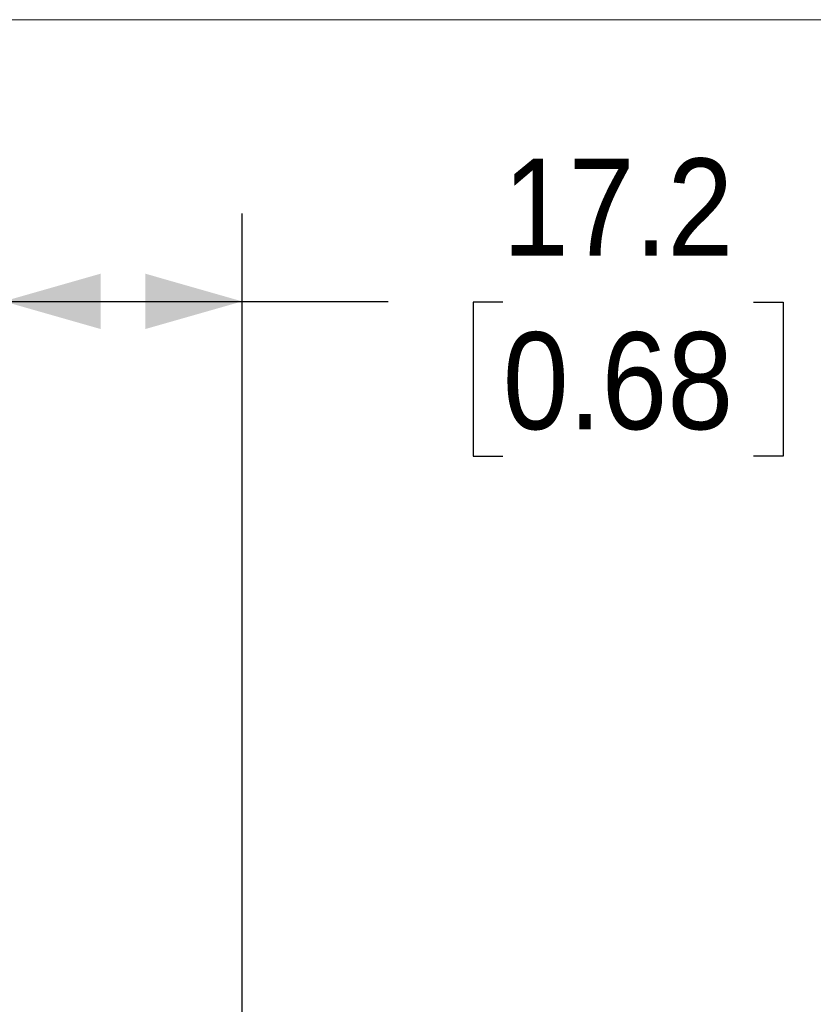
# Model space of a CAD drawing. Header units: millimetres. Extents: x 0 to 432, y 0 to 279.
# Tile 10 of 10: x 242 to 271, y 244 to 279. Entities that reach past the tile are written whole.
import ezdxf

# ---------------------------------------------------------------- set-up
doc = ezdxf.new("R2010")
doc.units = ezdxf.units.MM
doc.linetypes.add('SLD-Solid', pattern=[0])
doc.layers.add('DIMENSIONS', color=140, linetype='SLD-Solid', lineweight=25)
doc.layers.add('SLD-DEFPOINTS', color=7, linetype='Continuous')
doc.styles.add('SLDTEXTSTYLE0', font='GOTHIC.TTF', dxfattribs={"width": 0.913})
doc.dimstyles.new('SLDDIMSTYLE7', dxfattribs={"dimtxt": 3.5, "dimasz": 3.5, "dimexe": 0, "dimexo": 0.0625, "dimgap": 0.875, "dimtad": 0, "dimtih": 1, "dimtoh": 1, "dimdec": 1, "dimlfac": 2, "dimrnd": 1e-09, "dimzin": 12, "dimdsep": 46, "dimtxsty": 'SLDTEXTSTYLE0', "dimsah": 1, "dimcen": 0.09, "dimadec": 0, "dimazin": 3, "dimtfac": 1, "dimtdec": 3, "dimtofl": 0, "dimtmove": 0, "dimatfit": 3, "dimfxl": 0, "dimfrac": 2, "dimtolj": 1, "dimtzin": 12, "dimarcsym": 0})

# ---------------------------------------------------------------- blocks, each defined once
blk = doc.blocks.new('Block2')
at = {"color": 7, "linetype": 'SLD-Solid', "lineweight": 18}
blk.add_line((0, 279.4), (431.8, 279.4), dxfattribs=at)
blk = doc.blocks.new('_D_11')
at = {"layer": 'DIMENSIONS'}
for p, q in [((241.902, 258.068), (241.902, 272.411)), ((250.508, 228.718), (250.508, 272.411)), ((241.902, 269.236), (250.508, 269.236)), ((250.508, 269.236), (255.781, 269.236)), ((259.917, 269.209), (258.851, 269.209)), ((258.851, 269.209), (258.851, 263.653)), ((268.969, 269.209), (270.035, 269.209)), ((270.035, 269.209), (270.035, 263.653)), ((258.851, 263.653), (259.917, 263.653)), ((270.035, 263.653), (268.969, 263.653))]:
    blk.add_line(p, q, dxfattribs=at)
for points in [[(241.902, 269.236), (245.402, 268.236), (245.402, 270.236)], [(250.508, 269.236), (247.008, 270.236), (247.008, 268.236)]]:
    blk.add_solid(points, dxfattribs=at)
at = {"layer": 'DIMENSIONS', "char_height": 3.5, "attachment_point": 1, "style": 'SLDTEXTSTYLE0'}
for s, insert in [('17.2', (259.917, 274.391)), ('0.68', (259.917, 268.123))]:
    blk.add_mtext(s, dxfattribs=dict(at, insert=insert))

msp = doc.modelspace()

# ---------------------------------------------------------------- linework, layer by layer
at = {"color": 7, "linetype": 'SLD-Solid', "lineweight": 18}
msp.add_line((0, 279.4), (431.8, 279.4), dxfattribs=at)

# ---------------------------------------------------------------- block references
at = {"layer": 'SLD-DEFPOINTS'}
msp.add_blockref('Block2', (0, 0), dxfattribs=at)

# ---------------------------------------------------------------- dimensions: what is measured, and where the dimension line sits
at = {"layer": 'DIMENSIONS'}
dim = msp.add_linear_dim(base=(250.508, 269.236), p1=(241.902, 256.798), p2=(250.508, 227.448), dimstyle='SLDDIMSTYLE7', dxfattribs=at)
dim.commit()
dim.dimension.update_dxf_attribs({"geometry": '_D_11', "text_midpoint": (264.443, 269.236), "dimtype": 160})

doc.saveas('drawing.dxf')
